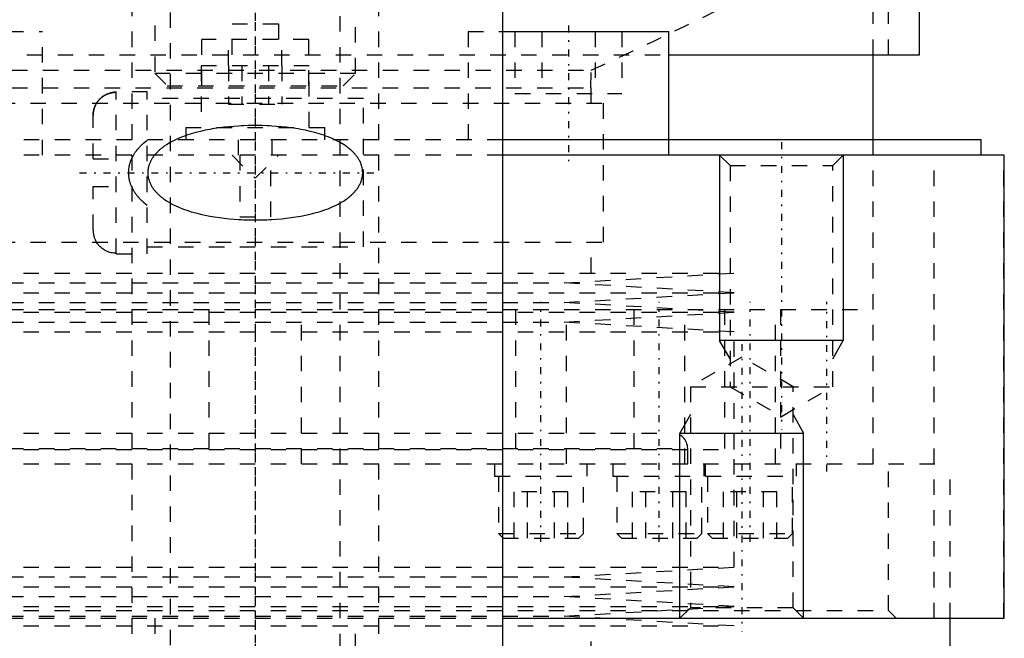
# Model space of a CAD drawing. Extents: x -70 to 70, y -1 to 583.
# Tile 4 of 15: x -15 to 49, y 145 to 185. Entities that reach past the tile are written whole.
import ezdxf

# ---------------------------------------------------------------- set-up
doc = ezdxf.new("R2010")
doc.units = 0
doc.linetypes.add('CENTER', pattern=[1.5, 0.45, -0.5, 0.05, -0.5])
doc.linetypes.add('DASHED', pattern=[2, 1, -1])
for name, color, linetype in [('AM_0', 7, 'CONTINUOUS'), ('AM_10', 7, 'CONTINUOUS'), ('AM_3', 7, 'DASHED'), ('AM_7', 7, 'CENTER')]:
    doc.layers.add(name, color=color, linetype=linetype)

msp = doc.modelspace()

# ---------------------------------------------------------------- linework, layer by layer
at = {"layer": 'AM_0', "color": 7, "linetype": 'CONTINUOUS'}
for p, q in [((16, 394.2), (16, 134)), ((43, 182.5), (43, 201.5)), ((15.995, 184), (26.782, 184)), ((26.782, 177), (26.782, 184)), ((26.782, 182.5), (43, 182.5)), ((40, 177), (40, 182.5)), ((47, 177), (16.019, 177)), ((47, 176), (47, 177)), ((48.5, 176), (16.019, 176)), ((48.5, 146), (48.5, 176)), ((16.019, 146), (48.5, 146)), ((45, 135.5), (45, 146))]:
    msp.add_line(p, q, dxfattribs=at)
at = {"layer": 'AM_10', "color": 7, "linetype": 'CONTINUOUS'}
for p, q in [((30.068, 176), (30.068, 164)), ((38.068, 176), (38.068, 164)), ((38.068, 164), (30.068, 164)), ((30.744, 162.8), (30.068, 164)), ((37.391, 162.8), (38.068, 164)), ((28.176, 159.2), (27.5, 158)), ((34.823, 159.2), (35.5, 158)), ((27.5, 146), (27.5, 158)), ((27.5, 158), (35.5, 158)), ((35.5, 146), (35.5, 158))]:
    msp.add_line(p, q, dxfattribs=at)
at = {"layer": 'AM_3', "color": 6, "linetype": 'DASHED'}
for p, q in [((-5.5, 559.25), (-5.5, 90)), ((5.5, 90), (5.5, 559.25)), ((-8, 546), (-8, 133)), ((8, 133), (8, 546)), ((40, 182.5), (40, 190.5)), ((41, 182.5), (41, 190.5)), ((-6.5, 188.4), (-6.5, 181.3)), ((6.5, 181.3), (6.5, 188.4)), ((-1.5, 184.5), (1.5, 184.5)), ((-1.5, 182.5), (-1.5, 184.5)), ((1.5, 184.5), (1.5, 182.5)), ((-15.995, 184), (-13.782, 184)), ((-13.782, 176), (-13.782, 184)), ((13.782, 184), (13.782, 176)), ((13.782, 184), (15.995, 184)), ((16.818, 184), (16.818, 180)), ((18.55, 184), (18.55, 180)), ((22.014, 184), (22.014, 180)), ((23.746, 184), (23.746, 180)), ((-3.464, 180.5), (-3.464, 183.5)), ((3.464, 183.5), (-3.464, 183.5)), ((-1.732, 181.8), (-1.732, 183.5)), ((1.732, 181.8), (1.732, 183.5)), ((3.464, 180.5), (3.464, 183.5)), ((-26.782, 182.5), (26.782, 182.5)), ((-3.5, 181.8), (-3.5, 177.8)), ((-3.5, 181.8), (3.5, 181.8)), ((-1.732, 181.8), (-1.732, 179.3)), ((-0.866, 181.8), (-0.866, 179.3)), ((0.866, 181.8), (0.866, 179.3)), ((1.732, 181.8), (1.732, 179.3)), ((3.5, 177.8), (3.5, 181.8)), ((-21.744, 181.5), (21.744, 181.5)), ((-6.5, 181.3), (-5.7, 180.5)), ((-6.5, 181.3), (6.5, 181.3)), ((5.7, 180.5), (6.5, 181.3)), ((21.724, 180.36), (21.744, 181.5)), ((-5.7, 180.5), (5.7, 180.5)), ((-21.75, 180.36), (21.75, 180.36)), ((-7, 180.11), (-9, 180.11)), ((-9, 169.61), (-9, 180.11)), ((-7, 169.61), (-7, 180.11)), ((16.818, 180), (23.746, 180)), ((21.75, 179.36), (21.75, 180.36)), ((-22.55, 179.36), (22.55, 179.36)), ((7, 179.66), (-7, 179.66)), ((-1.732, 179.3), (1.732, 179.3)), ((7, 170.06), (7, 179.66)), ((22.55, 170.36), (22.55, 179.36)), ((-10.5, 175.76), (-10.5, 178.562)), ((-4.5, 177.8), (-4.5, 177)), ((-4.5, 177.8), (4.5, 177.8)), ((4.5, 177), (4.5, 177.8)), ((16.019, 177), (-16.019, 177)), ((-1.1, 177), (-1.1, 176)), ((1.1, 176), (1.1, 177)), ((26.782, 176), (26.782, 177)), ((40, 166), (40, 177)), ((16.019, 176), (-16.019, 176)), ((-1.5, 176), (0, 174.5)), ((-1, 176), (-1, 172)), ((0, 174.5), (1.5, 176)), ((1, 172), (1, 176)), ((30.068, 176), (30.744, 175.323)), ((37.391, 175.323), (38.068, 176)), ((43.969, 146), (43.969, 176)), ((48.466, 146), (48.466, 176)), ((-10.5, 175.76), (-9, 175.76)), ((30.744, 175.323), (30.744, 161)), ((30.744, 175.323), (37.391, 175.323)), ((37.391, 161), (37.391, 175.323)), ((-10.5, 171.158), (-10.5, 173.96)), ((-10.5, 173.96), (-9, 173.96)), ((-1, 172), (1, 172)), ((-22.55, 170.36), (22.55, 170.36)), ((21.75, 168.36), (21.75, 170.36)), ((-9, 169.644), (-9.035, 169.645)), ((-9, 169.61), (-7, 169.61)), ((-7, 170.06), (7, 170.06)), ((-31, 168.36), (31, 168.36)), ((20, 167.725), (31, 168.36)), ((-20, 167.725), (20, 167.725)), ((31, 167.09), (20, 167.725)), ((-31, 167.09), (31, 167.09)), ((20, 166.455), (31, 167.09)), ((-20, 166.455), (20, 166.455)), ((31, 165.82), (20, 166.455)), ((-40, 166), (40, 166)), ((-31, 165.82), (31, 165.82)), ((-3, 166), (-3, 156)), ((0, 166), (40, 166)), ((3, 156), (3, 166)), ((16.85, 166), (16.85, 156)), ((20, 165.185), (31, 165.82)), ((20.15, 156), (20.15, 166)), ((24.513, 166), (24.513, 156)), ((27.813, 156), (27.813, 166)), ((30.393, 166), (30.393, 156)), ((33.693, 156), (33.693, 166)), ((34, 166), (34, 156)), ((40, 156), (40, 166)), ((-20, 165.185), (20, 165.185)), ((31, 164.55), (20, 165.185)), ((-31, 164.55), (31, 164.55)), ((31, 156.93), (31, 164.55)), ((31.5, 162.919), (28.176, 161)), ((34.823, 161), (31.5, 162.919)), ((28.176, 161), (28.176, 146.677)), ((28.176, 161), (37.391, 161)), ((30.744, 161), (34.068, 159.081)), ((34.068, 159.081), (37.391, 161)), ((34.823, 146.677), (34.823, 161)), ((-27, 158), (27, 158)), ((-31, 156.93), (31, 156.93)), ((-31, 156.93), (0, 156.93)), ((-28, 157), (28, 157)), ((28, 156), (28, 157)), ((31, 149.31), (31, 156.93)), ((-45, 156), (45, 156)), ((-45, 156), (45, 156)), ((15.5, 156), (15.5, 155.2)), ((21.5, 155.2), (21.5, 156)), ((23.163, 156), (23.163, 155.2)), ((29.043, 156), (29.043, 155.2)), ((29.163, 155.2), (29.163, 156)), ((35.043, 155.2), (35.043, 156)), ((41, 146.5), (41, 156)), ((45, 146), (45, 156)), ((15.5, 155.2), (21.5, 155.2)), ((15.75, 155.2), (15.75, 151.5)), ((21.25, 151.5), (21.25, 155.2)), ((23.163, 155.2), (35.043, 155.2)), ((23.413, 155.2), (23.413, 151.5)), ((28.913, 151.5), (28.913, 155.2)), ((29.293, 155.2), (29.293, 151.5)), ((34.793, 151.5), (34.793, 155.2)), ((16.768, 151.2), (16.768, 154.2)), ((20.232, 154.2), (16.768, 154.2)), ((17.634, 151.2), (17.634, 154.2)), ((19.366, 151.2), (19.366, 154.2)), ((20.232, 151.2), (20.232, 154.2)), ((24.43, 151.2), (24.43, 154.2)), ((27.894, 154.2), (24.43, 154.2)), ((25.296, 151.2), (25.296, 154.2)), ((27.028, 151.2), (27.028, 154.2)), ((27.894, 151.2), (27.894, 154.2)), ((30.309, 151.2), (30.309, 154.2)), ((33.774, 154.2), (30.309, 154.2)), ((31.175, 151.2), (31.175, 154.2)), ((32.907, 151.2), (32.907, 154.2)), ((33.774, 151.2), (33.774, 154.2)), ((15.75, 151.5), (16.05, 151.2)), ((15.75, 151.5), (21.25, 151.5)), ((16.05, 151.2), (20.95, 151.2)), ((20.95, 151.2), (21.25, 151.5)), ((23.413, 151.5), (23.713, 151.2)), ((23.413, 151.5), (28.913, 151.5)), ((23.713, 151.2), (28.613, 151.2)), ((28.613, 151.2), (28.913, 151.5)), ((29.293, 151.5), (29.593, 151.2)), ((29.293, 151.5), (34.793, 151.5)), ((29.593, 151.2), (34.493, 151.2)), ((34.493, 151.2), (34.793, 151.5)), ((-31, 149.31), (31, 149.31)), ((20, 148.675), (31, 149.31)), ((-20, 148.675), (20, 148.675)), ((31, 148.04), (20, 148.675)), ((-31, 148.04), (31, 148.04)), ((20, 147.405), (31, 148.04)), ((-20, 147.405), (20, 147.405)), ((31, 146.77), (20, 147.405)), ((-31, 146.77), (31, 146.77)), ((20, 146.135), (31, 146.77)), ((28.176, 146.677), (27.5, 146)), ((34.823, 146.677), (28.176, 146.677)), ((35.5, 146), (34.823, 146.677)), ((-41, 146.5), (41, 146.5)), ((-20, 146.135), (20, 146.135)), ((-16.019, 146), (16.019, 146)), ((-6.5, 146), (-6.5, 138)), ((6.5, 138), (6.5, 146)), ((31, 145.5), (20, 146.135)), ((41.5, 146), (41, 146.5)), ((-31, 145.5), (31, 145.5)), ((21.75, 143.5), (21.75, 145.5))]:
    msp.add_line(p, q, dxfattribs=at)
for points in [[(-10.5, 178.562, 0), (-10.5, 178.572, 0), (-10.5, 178.593, 0), (-10.499, 178.614, 0), (-10.499, 178.625, 0), (-10.498, 178.636, 0), (-10.497, 178.657, 0), (-10.496, 178.679, 0), (-10.494, 178.701, 0), (-10.492, 178.723, 0), (-10.489, 178.745, 0), (-10.488, 178.756, 0), (-10.486, 178.767, 0), (-10.483, 178.789, 0), (-10.48, 178.811, 0), (-10.476, 178.834, 0), (-10.472, 178.856, 0), (-10.467, 178.878, 0), (-10.465, 178.889, 0), (-10.462, 178.9, 0), (-10.457, 178.922, 0), (-10.452, 178.944, 0), (-10.449, 178.954, 0), (-10.446, 178.965, 0), (-10.44, 178.987, 0), (-10.434, 179.008, 0), (-10.43, 179.018, 0), (-10.427, 179.029, 0), (-10.42, 179.05, 0), (-10.413, 179.07, 0), (-10.406, 179.09, 0), (-10.399, 179.11, 0), (-10.391, 179.13, 0), (-10.387, 179.139, 0), (-10.383, 179.149, 0), (-10.375, 179.168, 0), (-10.366, 179.187, 0), (-10.358, 179.207, 0), (-10.348, 179.226, 0), (-10.339, 179.246, 0), (-10.334, 179.256, 0), (-10.329, 179.265, 0), (-10.318, 179.285, 0), (-10.308, 179.304, 0), (-10.297, 179.324, 0), (-10.285, 179.343, 0), (-10.274, 179.362, 0), (-10.268, 179.372, 0), (-10.262, 179.381, 0), (-10.25, 179.4, 0), (-10.237, 179.419, 0), (-10.224, 179.438, 0), (-10.211, 179.456, 0), (-10.198, 179.474, 0), (-10.191, 179.483, 0), (-10.184, 179.492, 0), (-10.171, 179.509, 0), (-10.157, 179.527, 0), (-10.143, 179.544, 0), (-10.128, 179.56, 0), (-10.114, 179.576, 0), (-10.107, 179.584, 0), (-10.1, 179.592, 0), (-10.085, 179.608, 0), (-10.071, 179.623, 0), (-10.063, 179.63, 0), (-10.056, 179.638, 0), (-10.041, 179.652, 0), (-10.026, 179.667, 0), (-10.018, 179.674, 0), (-10.01, 179.682, 0), (-9.994, 179.696, 0), (-9.978, 179.71, 0), (-9.961, 179.725, 0), (-9.944, 179.739, 0), (-9.927, 179.753, 0), (-9.918, 179.76, 0), (-9.909, 179.766, 0), (-9.892, 179.78, 0), (-9.873, 179.793, 0), (-9.855, 179.806, 0), (-9.836, 179.819, 0), (-9.818, 179.831, 0), (-9.808, 179.838, 0), (-9.799, 179.844, 0), (-9.78, 179.856, 0), (-9.76, 179.867, 0), (-9.741, 179.878, 0), (-9.722, 179.889, 0), (-9.702, 179.9, 0), (-9.693, 179.905, 0), (-9.683, 179.91, 0), (-9.663, 179.92, 0), (-9.644, 179.929, 0), (-9.624, 179.939, 0), (-9.605, 179.947, 0), (-9.586, 179.956, 0), (-9.576, 179.96, 0), (-9.567, 179.964, 0), (-9.547, 179.971, 0), (-9.528, 179.979, 0), (-9.508, 179.987, 0), (-9.487, 179.994, 0), (-9.467, 180.001, 0), (-9.456, 180.004, 0), (-9.446, 180.007, 0), (-9.425, 180.014, 0), (-9.403, 180.02, 0), (-9.392, 180.023, 0), (-9.382, 180.026, 0), (-9.36, 180.031, 0), (-9.338, 180.037, 0), (-9.327, 180.039, 0), (-9.316, 180.042, 0), (-9.294, 180.046, 0), (-9.272, 180.051, 0), (-9.25, 180.055, 0), (-9.228, 180.058, 0), (-9.205, 180.061, 0), (-9.194, 180.063, 0), (-9.183, 180.064, 0), (-9.161, 180.067, 0), (-9.139, 180.069, 0), (-9.117, 180.071, 0), (-9.095, 180.073, 0), (-9.074, 180.074, 0), (-9.063, 180.074, 0), (-9.052, 180.075, 0), (-9.031, 180.075, 0), (-9.01, 180.076, 0), (-9, 180.076, 0)], [(-9, 180.076, 0), (-9.04, 180.075, 0), (-9.124, 180.07, 0), (-9.209, 180.061, 0), (-9.252, 180.054, 0), (-9.295, 180.046, 0), (-9.38, 180.026, 0), (-9.462, 180.002, 0), (-9.54, 179.974, 0), (-9.615, 179.943, 0), (-9.69, 179.906, 0), (-9.728, 179.886, 0), (-9.765, 179.864, 0), (-9.839, 179.818, 0), (-9.909, 179.767, 0), (-9.975, 179.713, 0), (-10.037, 179.657, 0), (-10.094, 179.599, 0), (-10.122, 179.568, 0), (-10.149, 179.536, 0), (-10.202, 179.468, 0), (-10.252, 179.397, 0), (-10.275, 179.36, 0)], [(-10.275, 179.36, 0), (-10.288, 179.339, 0), (-10.311, 179.298, 0), (-10.333, 179.257, 0), (-10.344, 179.236, 0), (-10.354, 179.215, 0), (-10.373, 179.174, 0), (-10.39, 179.133, 0), (-10.406, 179.091, 0), (-10.421, 179.047, 0), (-10.435, 179.003, 0), (-10.442, 178.98, 0), (-10.448, 178.957, 0), (-10.46, 178.911, 0), (-10.47, 178.864, 0), (-10.479, 178.816, 0), (-10.486, 178.769, 0), (-10.492, 178.722, 0), (-10.494, 178.699, 0), (-10.496, 178.675, 0), (-10.499, 178.629, 0), (-10.5, 178.584, 0), (-10.5, 178.562, 0)], [(0, 171.802, 0), (0.151, 171.803, 0), (0.455, 171.808, 0), (0.763, 171.818, 0), (0.917, 171.825, 0), (1.073, 171.833, 0), (1.385, 171.854, 0), (1.698, 171.881, 0), (2.011, 171.914, 0), (2.324, 171.954, 0), (2.635, 171.999, 0), (2.79, 172.025, 0), (2.944, 172.052, 0), (3.251, 172.112, 0), (3.554, 172.179, 0), (3.852, 172.255, 0), (4.145, 172.338, 0), (4.432, 172.431, 0), (4.573, 172.48, 0), (4.712, 172.532, 0), (4.985, 172.644, 0), (5.25, 172.767, 0), (5.38, 172.833, 0), (5.506, 172.902, 0), (5.753, 173.051, 0), (5.892, 173.145, 0), (5.931, 173.173, 0), (5.969, 173.202, 0), (5.988, 173.216, 0), (6.007, 173.23, 0), (6.045, 173.26, 0), (6.083, 173.29, 0), (6.101, 173.305, 0), (6.12, 173.32, 0), (6.157, 173.351, 0), (6.193, 173.383, 0), (6.211, 173.399, 0), (6.229, 173.415, 0), (6.265, 173.448, 0), (6.3, 173.482, 0), (6.335, 173.516, 0), (6.369, 173.551, 0), (6.403, 173.587, 0), (6.42, 173.606, 0), (6.437, 173.624, 0), (6.47, 173.662, 0), (6.503, 173.701, 0), (6.535, 173.741, 0), (6.567, 173.782, 0), (6.598, 173.824, 0), (6.613, 173.845, 0), (6.628, 173.866, 0), (6.657, 173.91, 0), (6.685, 173.954, 0), (6.712, 173.999, 0), (6.738, 174.045, 0), (6.763, 174.091, 0), (6.775, 174.115, 0), (6.786, 174.138, 0), (6.809, 174.186, 0), (6.829, 174.234, 0), (6.849, 174.283, 0), (6.866, 174.332, 0), (6.883, 174.381, 0), (6.89, 174.406, 0), (6.898, 174.431, 0), (6.911, 174.481, 0), (6.922, 174.532, 0), (6.932, 174.582, 0), (6.94, 174.633, 0), (6.947, 174.684, 0), (6.95, 174.709, 0), (6.952, 174.734, 0), (6.955, 174.785, 0), (6.957, 174.835, 0), (6.957, 174.86, 0), (6.957, 174.885, 0), (6.955, 174.935, 0), (6.952, 174.986, 0), (6.95, 175.011, 0), (6.947, 175.036, 0), (6.94, 175.087, 0), (6.932, 175.138, 0), (6.922, 175.188, 0), (6.911, 175.239, 0), (6.898, 175.289, 0), (6.89, 175.314, 0), (6.883, 175.339, 0), (6.866, 175.388, 0), (6.849, 175.437, 0), (6.829, 175.486, 0), (6.809, 175.534, 0), (6.786, 175.582, 0), (6.775, 175.605, 0), (6.763, 175.629, 0), (6.738, 175.675, 0), (6.712, 175.721, 0), (6.685, 175.766, 0), (6.657, 175.81, 0), (6.628, 175.854, 0), (6.613, 175.875, 0), (6.598, 175.896, 0), (6.567, 175.938, 0), (6.535, 175.979, 0), (6.503, 176.019, 0), (6.47, 176.058, 0), (6.437, 176.096, 0), (6.42, 176.114, 0), (6.403, 176.133, 0), (6.369, 176.169, 0), (6.335, 176.204, 0), (6.3, 176.238, 0), (6.265, 176.272, 0), (6.229, 176.305, 0), (6.211, 176.321, 0), (6.193, 176.337, 0), (6.157, 176.369, 0), (6.12, 176.4, 0), (6.101, 176.415, 0), (6.083, 176.43, 0), (6.045, 176.46, 0), (6.007, 176.49, 0), (5.988, 176.504, 0), (5.969, 176.518, 0), (5.931, 176.547, 0), (5.892, 176.575, 0), (5.753, 176.669, 0), (5.506, 176.818, 0), (5.25, 176.953, 0), (4.985, 177.076, 0), (4.712, 177.188, 0), (4.573, 177.24, 0), (4.432, 177.289, 0), (4.145, 177.382, 0), (3.852, 177.465, 0), (3.554, 177.541, 0), (3.251, 177.608, 0), (2.944, 177.668, 0), (2.79, 177.695, 0), (2.635, 177.721, 0), (2.324, 177.766, 0), (2.011, 177.806, 0), (1.698, 177.839, 0), (1.385, 177.866, 0), (1.073, 177.887, 0), (0.917, 177.895, 0), (0.763, 177.902, 0), (0.455, 177.912, 0), (0.151, 177.917, 0), (0, 177.918, 0), (-0.151, 177.917, 0), (-0.455, 177.912, 0), (-0.763, 177.902, 0), (-0.917, 177.895, 0), (-1.073, 177.887, 0), (-1.385, 177.866, 0), (-1.698, 177.839, 0), (-2.011, 177.806, 0), (-2.324, 177.766, 0), (-2.635, 177.721, 0), (-2.79, 177.695, 0), (-2.944, 177.668, 0), (-3.251, 177.608, 0), (-3.554, 177.541, 0), (-3.852, 177.465, 0), (-4.145, 177.382, 0), (-4.432, 177.289, 0), (-4.573, 177.24, 0), (-4.712, 177.188, 0), (-4.985, 177.076, 0), (-5.25, 176.953, 0), (-5.506, 176.818, 0), (-5.753, 176.669, 0), (-5.892, 176.575, 0), (-5.931, 176.547, 0), (-5.969, 176.518, 0), (-5.988, 176.504, 0), (-6.007, 176.49, 0), (-6.045, 176.46, 0), (-6.083, 176.43, 0), (-6.101, 176.415, 0), (-6.12, 176.4, 0), (-6.157, 176.369, 0), (-6.193, 176.337, 0), (-6.211, 176.321, 0), (-6.229, 176.305, 0), (-6.265, 176.272, 0), (-6.3, 176.238, 0), (-6.335, 176.204, 0), (-6.369, 176.169, 0), (-6.403, 176.133, 0), (-6.42, 176.114, 0), (-6.437, 176.096, 0), (-6.47, 176.058, 0), (-6.503, 176.019, 0), (-6.535, 175.979, 0), (-6.567, 175.938, 0), (-6.598, 175.896, 0), (-6.613, 175.875, 0), (-6.628, 175.854, 0), (-6.657, 175.81, 0), (-6.685, 175.766, 0), (-6.712, 175.721, 0), (-6.738, 175.675, 0), (-6.763, 175.629, 0), (-6.775, 175.605, 0), (-6.786, 175.582, 0), (-6.809, 175.534, 0), (-6.829, 175.486, 0), (-6.849, 175.437, 0), (-6.866, 175.388, 0), (-6.883, 175.339, 0), (-6.89, 175.314, 0), (-6.898, 175.289, 0), (-6.911, 175.239, 0), (-6.922, 175.188, 0), (-6.932, 175.138, 0), (-6.94, 175.087, 0), (-6.947, 175.036, 0), (-6.95, 175.011, 0), (-6.952, 174.986, 0), (-6.955, 174.935, 0), (-6.957, 174.885, 0), (-6.957, 174.86, 0), (-6.957, 174.835, 0), (-6.955, 174.785, 0), (-6.952, 174.734, 0), (-6.95, 174.709, 0), (-6.947, 174.684, 0), (-6.94, 174.633, 0), (-6.932, 174.582, 0), (-6.922, 174.532, 0), (-6.911, 174.481, 0), (-6.898, 174.431, 0), (-6.89, 174.406, 0), (-6.883, 174.381, 0), (-6.866, 174.332, 0), (-6.849, 174.283, 0), (-6.829, 174.234, 0), (-6.809, 174.186, 0), (-6.786, 174.138, 0), (-6.775, 174.115, 0), (-6.763, 174.091, 0), (-6.738, 174.045, 0), (-6.712, 173.999, 0), (-6.685, 173.954, 0), (-6.657, 173.91, 0), (-6.628, 173.866, 0), (-6.613, 173.845, 0), (-6.598, 173.824, 0), (-6.567, 173.782, 0), (-6.535, 173.741, 0), (-6.503, 173.701, 0), (-6.47, 173.662, 0), (-6.437, 173.624, 0), (-6.42, 173.606, 0), (-6.403, 173.587, 0), (-6.369, 173.551, 0), (-6.335, 173.516, 0), (-6.3, 173.482, 0), (-6.265, 173.448, 0), (-6.229, 173.415, 0), (-6.211, 173.399, 0), (-6.193, 173.383, 0), (-6.157, 173.351, 0), (-6.12, 173.32, 0), (-6.101, 173.305, 0), (-6.083, 173.29, 0), (-6.045, 173.26, 0), (-6.007, 173.23, 0), (-5.988, 173.216, 0), (-5.969, 173.202, 0), (-5.931, 173.173, 0), (-5.892, 173.145, 0), (-5.753, 173.051, 0), (-5.506, 172.902, 0), (-5.38, 172.833, 0), (-5.25, 172.767, 0), (-4.985, 172.644, 0), (-4.712, 172.532, 0), (-4.573, 172.48, 0), (-4.432, 172.431, 0), (-4.145, 172.338, 0), (-3.852, 172.255, 0), (-3.554, 172.179, 0), (-3.251, 172.112, 0), (-2.944, 172.052, 0), (-2.79, 172.025, 0), (-2.635, 171.999, 0), (-2.324, 171.954, 0), (-2.011, 171.914, 0), (-1.698, 171.881, 0), (-1.385, 171.854, 0), (-1.073, 171.833, 0), (-0.917, 171.825, 0), (-0.763, 171.818, 0), (-0.455, 171.808, 0), (-0.151, 171.803, 0), (0, 171.802, 0)], [(-7, 176.955, 0), (-7.112, 176.868, 0), (-7.238, 176.763, 0), (-7.273, 176.732, 0), (-7.307, 176.701, 0), (-7.324, 176.685, 0), (-7.341, 176.669, 0), (-7.375, 176.637, 0), (-7.408, 176.605, 0), (-7.441, 176.572, 0), (-7.473, 176.539, 0), (-7.505, 176.505, 0), (-7.521, 176.489, 0), (-7.536, 176.472, 0), (-7.567, 176.438, 0), (-7.597, 176.403, 0), (-7.611, 176.386, 0), (-7.626, 176.369, 0), (-7.655, 176.334, 0), (-7.683, 176.298, 0), (-7.697, 176.28, 0), (-7.71, 176.263, 0), (-7.737, 176.227, 0), (-7.764, 176.191, 0), (-7.789, 176.154, 0), (-7.814, 176.118, 0), (-7.838, 176.081, 0), (-7.85, 176.062, 0), (-7.862, 176.043, 0), (-7.886, 176.004, 0), (-7.909, 175.964, 0), (-7.932, 175.924, 0), (-7.954, 175.883, 0), (-7.975, 175.841, 0), (-7.986, 175.82, 0), (-7.996, 175.799, 0), (-8.016, 175.756, 0), (-8.036, 175.712, 0), (-8.054, 175.668, 0), (-8.072, 175.624, 0), (-8.089, 175.578, 0), (-8.097, 175.556, 0), (-8.104, 175.533, 0), (-8.119, 175.487, 0), (-8.133, 175.441, 0), (-8.146, 175.395, 0), (-8.158, 175.348, 0), (-8.168, 175.301, 0), (-8.173, 175.278, 0), (-8.178, 175.254, 0), (-8.187, 175.207, 0), (-8.194, 175.16, 0), (-8.2, 175.114, 0), (-8.206, 175.067, 0), (-8.21, 175.02, 0), (-8.211, 174.997, 0), (-8.213, 174.974, 0), (-8.215, 174.928, 0), (-8.216, 174.883, 0), (-8.216, 174.86, 0), (-8.216, 174.837, 0), (-8.215, 174.792, 0), (-8.213, 174.746, 0), (-8.211, 174.723, 0), (-8.21, 174.7, 0), (-8.206, 174.653, 0), (-8.2, 174.606, 0), (-8.194, 174.56, 0), (-8.187, 174.513, 0), (-8.178, 174.466, 0), (-8.173, 174.442, 0), (-8.168, 174.419, 0), (-8.158, 174.372, 0), (-8.146, 174.325, 0), (-8.133, 174.279, 0), (-8.119, 174.233, 0), (-8.104, 174.187, 0), (-8.097, 174.164, 0), (-8.089, 174.142, 0), (-8.072, 174.096, 0), (-8.054, 174.052, 0), (-8.036, 174.008, 0), (-8.016, 173.964, 0), (-7.996, 173.921, 0), (-7.986, 173.9, 0), (-7.975, 173.879, 0), (-7.954, 173.837, 0), (-7.932, 173.796, 0), (-7.909, 173.756, 0), (-7.886, 173.716, 0), (-7.862, 173.677, 0), (-7.85, 173.658, 0), (-7.838, 173.639, 0), (-7.814, 173.602, 0), (-7.789, 173.566, 0), (-7.764, 173.529, 0), (-7.737, 173.493, 0), (-7.71, 173.457, 0), (-7.697, 173.44, 0), (-7.683, 173.422, 0), (-7.655, 173.386, 0), (-7.626, 173.351, 0), (-7.611, 173.334, 0), (-7.597, 173.317, 0), (-7.567, 173.282, 0), (-7.536, 173.248, 0), (-7.521, 173.231, 0), (-7.505, 173.215, 0), (-7.473, 173.181, 0), (-7.441, 173.148, 0), (-7.408, 173.115, 0), (-7.375, 173.083, 0), (-7.341, 173.051, 0), (-7.324, 173.035, 0), (-7.307, 173.019, 0), (-7.273, 172.988, 0), (-7.238, 172.957, 0), (-7.112, 172.852, 0), (-7, 172.765, 0)], [(-10.5, 171.158, 0), (-10.5, 171.136, 0), (-10.499, 171.091, 0), (-10.496, 171.045, 0), (-10.494, 171.021, 0), (-10.492, 170.998, 0), (-10.486, 170.951, 0), (-10.479, 170.904, 0), (-10.47, 170.856, 0), (-10.46, 170.809, 0), (-10.448, 170.763, 0), (-10.442, 170.74, 0), (-10.435, 170.717, 0), (-10.421, 170.673, 0), (-10.406, 170.629, 0), (-10.39, 170.587, 0), (-10.373, 170.546, 0), (-10.354, 170.505, 0), (-10.344, 170.484, 0), (-10.333, 170.463, 0), (-10.311, 170.422, 0), (-10.288, 170.381, 0), (-10.275, 170.36, 0)], [(-9.035, 169.645, 0), (-9.075, 169.646, 0), (-9.157, 169.653, 0), (-9.241, 169.664, 0), (-9.283, 169.672, 0), (-9.325, 169.68, 0), (-9.407, 169.701, 0), (-9.486, 169.726, 0), (-9.561, 169.754, 0), (-9.634, 169.786, 0), (-9.707, 169.823, 0), (-9.744, 169.843, 0), (-9.78, 169.865, 0), (-9.852, 169.911, 0), (-9.92, 169.962, 0), (-9.984, 170.015, 0), (-10.043, 170.07, 0), (-10.098, 170.126, 0), (-10.126, 170.157, 0), (-10.152, 170.188, 0), (-10.204, 170.254, 0), (-10.252, 170.324, 0), (-10.275, 170.36, 0)]]:
    msp.add_polyline3d(points, dxfattribs=at)
for centre, radius, start, end in [((-105.055, 459.032), 305.126, 294.55476, 296.79591), ((27, 157), 1, 0, 90)]:
    msp.add_arc(centre, radius, start, end, dxfattribs=at)
at = {"layer": 'AM_7', "color": 4, "linetype": 'CENTER'}
for p, q in [((0, 582.975), (0, 66.525)), ((0, 454.2), (0, 146)), ((0, 199.1), (0, 127.65)), ((20.282, 184.4), (20.282, 175.6)), ((0, 182.04), (0, 137.6)), ((0, 181.531), (0, 155.758)), ((34.068, 176.846), (34.068, 158.235)), ((-11.375, 174.86), (7.875, 174.86)), ((18.5, 150.96), (18.5, 166.5)), ((26.163, 150.96), (26.163, 166.5)), ((32.043, 150.96), (32.043, 166.5)), ((37, 155.5), (37, 166.5)), ((31.5, 163.765), (31.5, 145.154)), ((0, 158.101), (0, 132.328))]:
    msp.add_line(p, q, dxfattribs=at)

doc.saveas('drawing.dxf')
